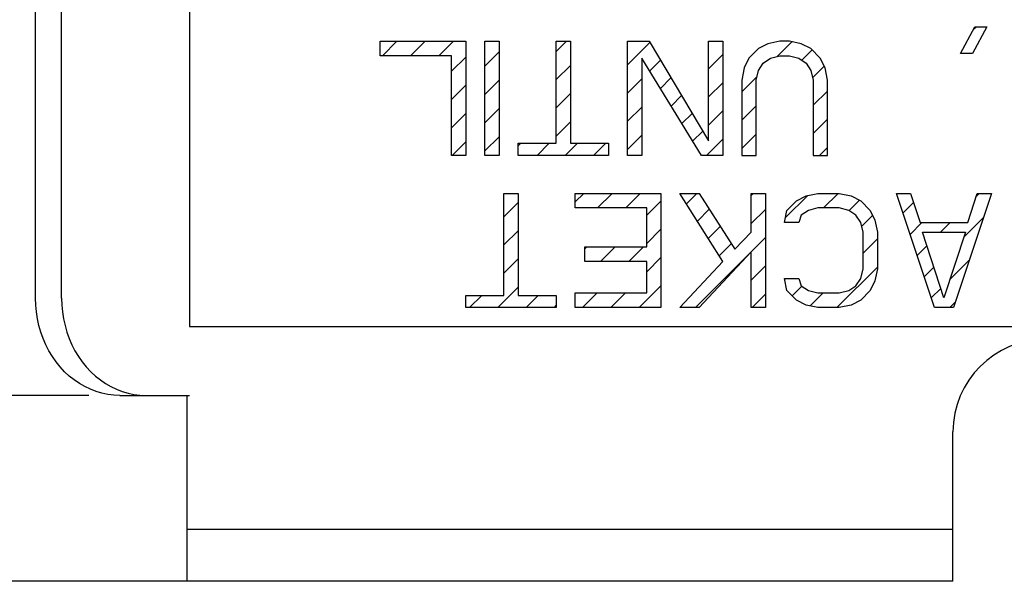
# Model space of a CAD drawing. Header units: millimetres. Extents: x 0 to 2754, y -804 to 1485.
# Tile 17 of 27: x 246 to 376, y 1053 to 1127. Entities that reach past the tile are written whole.
import ezdxf
from ezdxf.enums import TextEntityAlignment as Align

# ---------------------------------------------------------------- set-up
doc = ezdxf.new("R2010")
doc.units = ezdxf.units.MM
doc.header["$LTSCALE"] = 115.5
doc.layers.get('0').update_dxf_attribs({"linetype": 'CONTINUOUS'})
doc.styles.get("Standard").update_dxf_attribs({"font": 'txt', "width": 0.9})
doc.styles.add('TEXTSTYLE_6', font='gdt', dxfattribs={"width": 0.9})
doc.dimstyles.new('DIMSTYLE_1', dxfattribs={"dimtxt": 7.5, "dimasz": 12.5, "dimexe": 1.5, "dimexo": 1.5, "dimgap": 0.375, "dimtad": 1, "dimlfac": 0.4, "dimzin": 0, "dimdsep": 46, "dimtxsty": 'Standard', "dimblk": '_FILLED', "dimblk1": '_FILLED', "dimblk2": '_FILLED', "dimcen": 0.09, "dimazin": 0, "dimtol": 1, "dimtp": 0.524, "dimtm": 0.524, "dimtfac": 1, "dimtdec": 3, "dimtofl": 0, "dimtmove": 0, "dimatfit": 3, "dimldrblk": '_FILLED', "dimfxl": 0, "dimtolj": 1, "dimtzin": 0, "dimarcsym": 0})

# ---------------------------------------------------------------- blocks, each defined once
blk = doc.blocks.new('_FILLED')
at = {"color": 0, "linetype": 'ByBlock'}
blk.add_solid([(0, 0), (-1, 0.2), (-1, -0.2)], dxfattribs=at)
blk = doc.blocks.new('*D18')
at = {"color": 2, "linetype": 'Continuous'}
for p, q in [((261.11, 1206.75), (170.87, 1206.75)), ((178.37, 1206.75), (178.37, 1129.86)), ((178.37, 1052.97), (178.37, 1129.86)), ((273.61, 1052.97), (170.87, 1052.97))]:
    blk.add_line(p, q, dxfattribs=at)
at = {"color": 2, "linetype": 'Continuous', "xscale": 12.5, "yscale": 12.5, "zscale": 12.5}
for p, rotation in [((178.37, 1206.75), 90), ((178.37, 1052.97), 270)]:
    blk.add_blockref('_FILLED', p, dxfattribs=dict(at, rotation=rotation))
at = {"color": 2, "linetype": 'Continuous', "width": 0.9}
for s, p in [('0.524', (176.49, 1151.11)), ('61.51', (176.49, 1108.61))]:
    blk.add_text(s, height=7.5, rotation=90, dxfattribs=at).set_placement(p, align=Align.CENTER)
at = {"color": 2, "linetype": 'Continuous', "style": 'TEXTSTYLE_6'}
blk.add_text('`', height=7.5, rotation=90, dxfattribs=at).set_placement((176.49, 1129.86), align=Align.CENTER)
blk = doc.blocks.new('*D19')
at = {"color": 2, "linetype": 'Continuous'}
for p, q in [((255.38, 1206.75), (200.87, 1206.75)), ((208.37, 1206.75), (208.37, 1142.07)), ((208.37, 1077.4), (208.37, 1142.07)), ((255.38, 1077.4), (200.87, 1077.4))]:
    blk.add_line(p, q, dxfattribs=at)
at = {"color": 2, "linetype": 'Continuous', "xscale": 12.5, "yscale": 12.5, "zscale": 12.5}
for p, rotation in [((208.37, 1206.75), 90), ((208.37, 1077.4), 270)]:
    blk.add_blockref('_FILLED', p, dxfattribs=dict(at, rotation=rotation))
at = {"color": 2, "linetype": 'Continuous', "width": 0.9}
for s, p in [('0.524', (206.49, 1163.32)), ('51.74', (206.49, 1120.82))]:
    blk.add_text(s, height=7.5, rotation=90, dxfattribs=at).set_placement(p, align=Align.CENTER)
at = {"color": 2, "linetype": 'Continuous', "style": 'TEXTSTYLE_6'}
blk.add_text('`', height=7.5, rotation=90, dxfattribs=at).set_placement((206.49, 1142.07), align=Align.CENTER)

msp = doc.modelspace()

# ---------------------------------------------------------------- linework, layer by layer
at = {"color": 7, "linetype": 'Continuous'}
for p, q in [((268.608, 1206.447), (268.608, 1086.447)), ((369.921, 1122.351), (371.796, 1125.862)), ((373.358, 1125.862), (371.483, 1122.351)), ((371.796, 1125.862), (373.358, 1125.862)), ((293.671, 1122.032), (293.671, 1123.947)), ((293.671, 1123.947), (304.921, 1123.947)), ((304.921, 1123.947), (304.921, 1108.947)), ((307.421, 1108.947), (307.421, 1123.947)), ((307.421, 1123.947), (309.296, 1123.947)), ((309.296, 1123.947), (309.296, 1108.947)), ((316.796, 1110.543), (316.796, 1123.947)), ((316.796, 1123.947), (318.671, 1123.947)), ((318.671, 1123.947), (318.671, 1110.543)), ((326.171, 1108.947), (326.171, 1123.947)), ((326.171, 1123.947), (328.983, 1123.947)), ((328.983, 1123.947), (336.796, 1110.862)), ((336.796, 1110.862), (336.796, 1123.947)), ((336.796, 1123.947), (338.671, 1123.947)), ((338.671, 1123.947), (338.671, 1108.947)), ((344.608, 1123.628), (343.358, 1122.99)), ((346.171, 1123.947), (344.608, 1123.628)), ((347.421, 1123.947), (346.171, 1123.947)), ((348.983, 1123.628), (347.421, 1123.947)), ((350.233, 1122.99), (348.983, 1123.628)), ((303.046, 1122.032), (293.671, 1122.032)), ((303.046, 1108.947), (303.046, 1122.032)), ((328.046, 1121.713), (328.046, 1108.947)), ((335.858, 1108.947), (328.046, 1121.713)), ((342.108, 1121.713), (341.483, 1120.436)), ((343.358, 1122.99), (342.108, 1121.713)), ((343.983, 1121.075), (344.921, 1121.713)), ((344.921, 1121.713), (346.171, 1122.032)), ((346.171, 1122.032), (347.421, 1122.032)), ((347.421, 1122.032), (348.671, 1121.713)), ((348.671, 1121.713), (349.608, 1121.075)), ((351.483, 1121.713), (350.233, 1122.99)), ((352.108, 1120.436), (351.483, 1121.713)), ((371.483, 1122.351), (369.921, 1122.351)), ((341.483, 1120.436), (341.171, 1118.841)), ((343.358, 1120.117), (343.983, 1121.075)), ((349.608, 1121.075), (350.233, 1120.117)), ((352.421, 1118.841), (352.108, 1120.436)), ((343.046, 1118.841), (343.358, 1120.117)), ((350.233, 1120.117), (350.546, 1118.841)), ((341.171, 1118.841), (341.171, 1108.947)), ((343.046, 1108.947), (343.046, 1118.841)), ((350.546, 1118.841), (350.546, 1108.947)), ((352.421, 1108.947), (352.421, 1118.841)), ((311.796, 1108.947), (311.796, 1110.543)), ((311.796, 1110.543), (316.796, 1110.543)), ((318.671, 1110.543), (323.671, 1110.543)), ((323.671, 1110.543), (323.671, 1108.947)), ((304.921, 1108.947), (303.046, 1108.947)), ((309.296, 1108.947), (307.421, 1108.947)), ((323.671, 1108.947), (311.796, 1108.947)), ((328.046, 1108.947), (326.171, 1108.947)), ((338.671, 1108.947), (335.858, 1108.947)), ((341.171, 1108.947), (343.046, 1108.947)), ((350.546, 1108.947), (352.421, 1108.947)), ((309.921, 1090.543), (309.921, 1103.947)), ((309.921, 1103.947), (311.796, 1103.947)), ((311.796, 1103.947), (311.796, 1090.543)), ((319.296, 1102.032), (319.296, 1103.947)), ((319.296, 1103.947), (330.546, 1103.947)), ((330.546, 1103.947), (330.546, 1088.947)), ((338.671, 1095.011), (333.046, 1103.947)), ((333.046, 1103.947), (335.546, 1103.947)), ((335.546, 1103.947), (340.233, 1096.607)), ((342.421, 1098.841), (342.421, 1103.947)), ((342.421, 1103.947), (344.296, 1103.947)), ((344.296, 1103.947), (344.296, 1088.947)), ((348.358, 1102.99), (349.608, 1103.628)), ((349.608, 1103.628), (351.171, 1103.947)), ((351.171, 1103.947), (353.983, 1103.947)), ((353.983, 1103.947), (355.546, 1103.628)), ((355.546, 1103.628), (356.796, 1102.99)), ((366.483, 1088.947), (361.483, 1103.947)), ((361.483, 1103.947), (363.358, 1103.947)), ((363.358, 1103.947), (364.608, 1100.117)), ((373.983, 1103.947), (368.983, 1088.947)), ((370.858, 1100.117), (372.108, 1103.947)), ((372.108, 1103.947), (373.983, 1103.947)), ((347.108, 1101.713), (348.358, 1102.99)), ((356.796, 1102.99), (358.046, 1101.713)), ((328.671, 1102.032), (319.296, 1102.032)), ((328.671, 1096.926), (328.671, 1102.032)), ((346.796, 1100.117), (347.108, 1101.713)), ((348.983, 1101.075), (348.671, 1100.117)), ((349.921, 1101.713), (348.983, 1101.075)), ((351.171, 1102.032), (349.921, 1101.713)), ((353.983, 1102.032), (351.171, 1102.032)), ((355.233, 1101.713), (353.983, 1102.032)), ((356.171, 1101.075), (355.233, 1101.713)), ((356.796, 1100.117), (356.171, 1101.075)), ((358.046, 1101.713), (358.671, 1100.436)), ((348.671, 1100.117), (346.796, 1100.117)), ((357.108, 1098.841), (356.796, 1100.117)), ((358.671, 1100.436), (358.983, 1098.841)), ((364.608, 1100.117), (370.858, 1100.117)), ((340.233, 1096.607), (342.421, 1098.841)), ((357.108, 1094.053), (357.108, 1098.841)), ((358.983, 1098.841), (358.983, 1094.053)), ((367.733, 1090.224), (364.921, 1098.841)), ((364.921, 1098.841), (370.546, 1098.841)), ((370.546, 1098.841), (367.733, 1090.224)), ((320.546, 1095.011), (320.546, 1096.926)), ((320.546, 1096.926), (328.671, 1096.926)), ((342.421, 1096.287), (335.546, 1088.947)), ((342.421, 1088.947), (342.421, 1096.287)), ((328.671, 1095.011), (320.546, 1095.011)), ((328.671, 1090.862), (328.671, 1095.011)), ((333.046, 1088.947), (338.671, 1095.011)), ((356.796, 1092.777), (357.108, 1094.053)), ((358.983, 1094.053), (358.671, 1092.458)), ((347.108, 1091.181), (346.796, 1092.777)), ((346.796, 1092.777), (348.671, 1092.777)), ((348.671, 1092.777), (348.983, 1091.819)), ((356.171, 1091.819), (356.796, 1092.777)), ((358.671, 1092.458), (358.046, 1091.181)), ((319.296, 1088.947), (319.296, 1090.862)), ((319.296, 1090.862), (328.671, 1090.862)), ((348.358, 1089.904), (347.108, 1091.181)), ((348.983, 1091.819), (349.921, 1091.181)), ((349.921, 1091.181), (351.171, 1090.862)), ((351.171, 1090.862), (353.983, 1090.862)), ((353.983, 1090.862), (355.233, 1091.181)), ((355.233, 1091.181), (356.171, 1091.819)), ((358.046, 1091.181), (356.796, 1089.904)), ((304.921, 1088.947), (304.921, 1090.543)), ((304.921, 1090.543), (309.921, 1090.543)), ((311.796, 1090.543), (316.796, 1090.543)), ((316.796, 1090.543), (316.796, 1088.947)), ((349.608, 1089.266), (348.358, 1089.904)), ((356.796, 1089.904), (355.546, 1089.266)), ((316.796, 1088.947), (304.921, 1088.947)), ((330.546, 1088.947), (319.296, 1088.947)), ((335.546, 1088.947), (333.046, 1088.947)), ((344.296, 1088.947), (342.421, 1088.947)), ((351.171, 1088.947), (349.608, 1089.266)), ((353.983, 1088.947), (351.171, 1088.947)), ((355.546, 1089.266), (353.983, 1088.947)), ((368.983, 1088.947), (366.483, 1088.947)), ((268.608, 1086.447), (490.858, 1086.447))]:
    msp.add_line(p, q, dxfattribs=at)
at = {"color": 6, "linetype": 'Continuous'}
for p, q in [((248.366, 1090.197), (248.366, 1193.947)), ((251.791, 1090.197), (251.791, 1193.947)), ((259.003, 1078.204), (259.752, 1077.916)), ((259.451, 1077.397), (268.608, 1077.397)), ((262.084, 1077.43), (262.876, 1077.397)), ((268.308, 1052.972), (268.308, 1077.397)), ((368.908, 1052.972), (368.908, 1072.597)), ((268.308, 1059.822), (368.908, 1059.822)), ((368.908, 1052.972), (268.308, 1052.972))]:
    msp.add_line(p, q, dxfattribs=at)
at = {"color": 2, "linetype": 'Continuous'}
for p, q in [((371.54, 1125.382), (372.02, 1125.862)), ((293.944, 1122.032), (295.858, 1123.947)), ((297.656, 1122.032), (299.571, 1123.947)), ((301.368, 1122.032), (303.283, 1123.947)), ((316.796, 1122.611), (318.132, 1123.947)), ((326.171, 1120.849), (329.09, 1123.768)), ((345.828, 1121.945), (347.761, 1123.878)), ((303.046, 1119.998), (304.921, 1121.873)), ((307.421, 1120.66), (309.296, 1122.535)), ((336.796, 1120.337), (338.671, 1122.212)), ((349.051, 1121.455), (350.408, 1122.812)), ((316.796, 1118.898), (318.671, 1120.773)), ((329.072, 1120.037), (330.478, 1121.444)), ((350.468, 1119.16), (351.989, 1120.681)), ((341.171, 1117.287), (343.15, 1119.266)), ((303.046, 1116.285), (304.921, 1118.16)), ((307.421, 1116.948), (309.296, 1118.823)), ((326.171, 1117.136), (328.046, 1119.011)), ((330.481, 1117.734), (331.866, 1119.119)), ((336.796, 1116.624), (338.671, 1118.499)), ((316.796, 1115.186), (318.671, 1117.061)), ((331.89, 1115.431), (333.254, 1116.795)), ((350.546, 1115.525), (352.421, 1117.4)), ((326.171, 1113.424), (328.046, 1115.299)), ((341.171, 1113.575), (343.046, 1115.45)), ((303.046, 1112.573), (304.921, 1114.448)), ((307.421, 1113.236), (309.296, 1115.111)), ((333.3, 1113.128), (334.642, 1114.47)), ((336.796, 1112.912), (338.671, 1114.787)), ((316.796, 1111.474), (318.671, 1113.349)), ((350.546, 1111.813), (352.421, 1113.688)), ((307.421, 1109.523), (309.296, 1111.398)), ((326.171, 1109.712), (328.046, 1111.587)), ((334.709, 1110.825), (336.03, 1112.146)), ((341.171, 1109.863), (343.046, 1111.738)), ((303.132, 1108.947), (304.921, 1110.736)), ((311.796, 1110.186), (312.153, 1110.543)), ((314.269, 1108.947), (315.865, 1110.543)), ((317.982, 1108.947), (319.577, 1110.543)), ((321.694, 1108.947), (323.29, 1110.543)), ((336.543, 1108.947), (338.671, 1111.075)), ((351.392, 1108.947), (352.421, 1109.976)), ((319.296, 1102.837), (320.406, 1103.947)), ((322.204, 1102.032), (324.119, 1103.947)), ((325.916, 1102.032), (327.831, 1103.947)), ((333.9, 1102.591), (335.255, 1103.947)), ((342.421, 1103.688), (342.68, 1103.947)), ((346.923, 1100.765), (349.831, 1103.673)), ((351.902, 1102.032), (353.817, 1103.947)), ((371.978, 1103.546), (372.379, 1103.947)), ((309.921, 1100.886), (311.796, 1102.761)), ((328.671, 1101.075), (330.546, 1102.95)), ((355.27, 1101.688), (356.648, 1103.065)), ((362.351, 1101.344), (363.751, 1102.744)), ((335.334, 1100.313), (336.88, 1101.859)), ((342.421, 1099.976), (344.296, 1101.851)), ((356.917, 1099.622), (358.362, 1101.067)), ((363.279, 1098.56), (364.836, 1100.117)), ((367.272, 1098.841), (368.549, 1100.117)), ((370.334, 1098.19), (372.93, 1100.786)), ((309.921, 1097.174), (311.796, 1099.049)), ((328.671, 1097.363), (330.546, 1099.238)), ((336.768, 1098.035), (338.326, 1099.593)), ((338.202, 1095.756), (339.773, 1097.328)), ((342.421, 1096.263), (344.296, 1098.138)), ((357.108, 1096.102), (358.983, 1097.977)), ((320.546, 1096.662), (320.81, 1096.926)), ((322.607, 1095.011), (324.522, 1096.926)), ((326.319, 1095.011), (328.234, 1096.926)), ((335.105, 1088.947), (342.064, 1095.907)), ((364.207, 1095.776), (365.5, 1097.068)), ((309.921, 1093.462), (311.796, 1095.337)), ((328.671, 1093.65), (330.546, 1095.525)), ((368.535, 1092.679), (371.074, 1095.217)), ((342.421, 1092.551), (344.296, 1094.426)), ((353.666, 1088.947), (358.983, 1094.264)), ((365.135, 1092.991), (366.413, 1094.269)), ((309.119, 1088.947), (311.796, 1091.624)), ((320.255, 1088.947), (322.17, 1090.862)), ((323.968, 1088.947), (325.883, 1090.862)), ((327.68, 1088.947), (330.546, 1091.813)), ((342.529, 1088.947), (344.296, 1090.714)), ((347.785, 1090.49), (349.061, 1091.767)), ((350.16, 1089.153), (351.869, 1090.862)), ((366.063, 1090.207), (367.327, 1091.47)), ((305.406, 1088.947), (307.002, 1090.543)), ((312.831, 1088.947), (314.427, 1090.543)), ((368.515, 1088.947), (369.217, 1089.649)), ((316.543, 1088.947), (316.796, 1089.2))]:
    msp.add_line(p, q, dxfattribs=at)
at = {"color": 6, "linetype": 'Continuous'}
for points in [[(259.451, 1077.397), (258.659, 1077.43), (257.874, 1077.527), (257.095, 1077.69), (256.327, 1077.916), (255.578, 1078.204), (254.847, 1078.553), (254.139, 1078.963), (253.457, 1079.43), (252.808, 1079.95), (252.193, 1080.522), (251.613, 1081.146), (251.073, 1081.816), (250.577, 1082.526), (250.127, 1083.276), (249.722, 1084.063), (249.367, 1084.881), (249.065, 1085.724), (248.815, 1086.59), (248.62, 1087.476), (248.479, 1088.376), (248.395, 1089.282), (248.366, 1090.197)], [(251.791, 1090.197), (251.82, 1089.282), (251.904, 1088.376), (252.045, 1087.476), (252.24, 1086.59), (252.49, 1085.724), (252.792, 1084.881), (253.147, 1084.063), (253.552, 1083.276), (254.002, 1082.526), (254.498, 1081.816), (255.038, 1081.146), (255.618, 1080.522), (256.233, 1079.95), (256.882, 1079.43), (257.564, 1078.963), (258.272, 1078.553), (259.003, 1078.204)], [(259.752, 1077.916), (260.52, 1077.69), (261.299, 1077.527), (262.084, 1077.43)]]:
    msp.add_lwpolyline(points, dxfattribs=at)
msp.add_arc((381.108, 1072.597), 12.2, 90, 180, dxfattribs=at)

# ---------------------------------------------------------------- dimensions: what is measured, and where the dimension line sits
at = {"color": 2, "linetype": 'Continuous'}
for base, p1, p2, angle, picture, middle in [((178.366, 1052.972), (262.608, 1206.747), (275.108, 1052.972), 270, '*D18', (178.366, 1129.86)), ((208.366, 1206.747), (256.876, 1077.397), (256.876, 1206.747), 90, '*D19', (208.366, 1142.072))]:
    dim = msp.add_linear_dim(base=base, p1=p1, p2=p2, angle=angle, dimstyle='DIMSTYLE_1', dxfattribs=at)
    dim.commit()
    dim.dimension.update_dxf_attribs({"geometry": picture, "text_midpoint": middle, "dimtype": 160})

doc.saveas('drawing.dxf')
